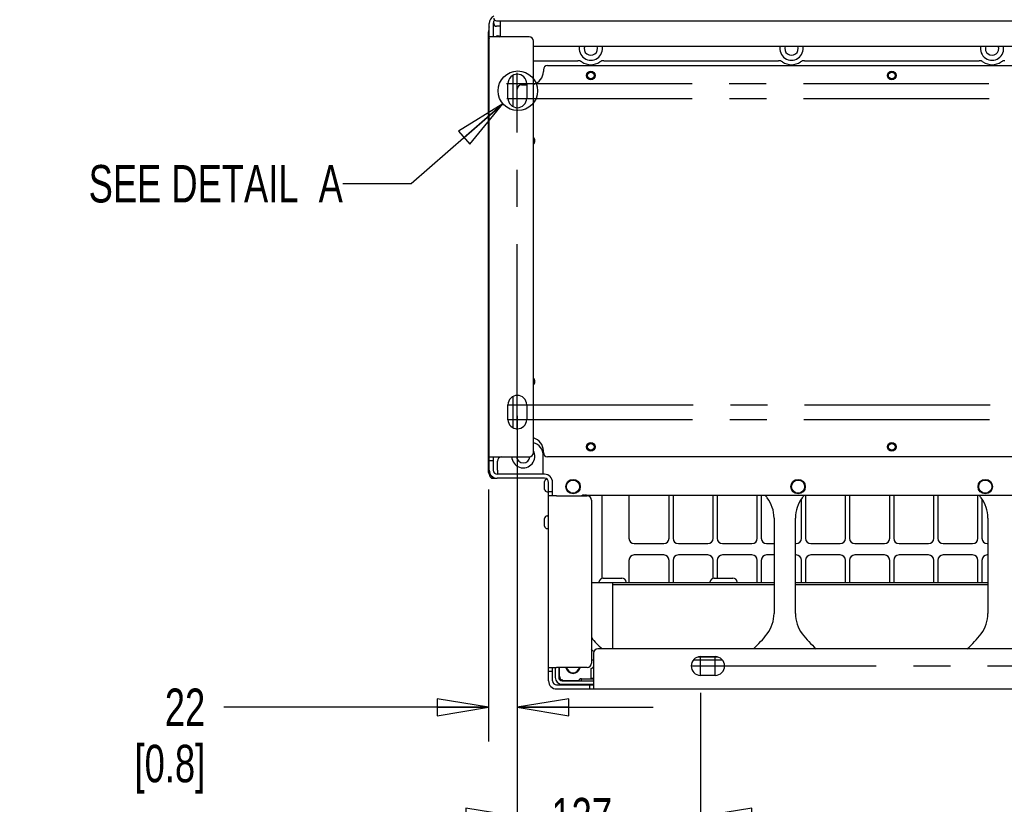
# Paper-space layout 'SUBMITTAL_E1H_1_1' of a CAD drawing. Header units: millimetres. Extents: x 0 to 841, y 0 to 594.
# Tile 3 of 69: x 85 to 177, y 87 to 160. Entities that reach past the tile are written whole.
import ezdxf

# ---------------------------------------------------------------- set-up
doc = ezdxf.new("R2010")
doc.units = ezdxf.units.MM
doc.header["$LTSCALE"] = 46.255
doc.linetypes.add('CENTER', pattern=[0.6, 0.375, -0.075, 0.075, -0.075])
doc.layers.get('0').update_dxf_attribs({"linetype": 'CONTINUOUS'})
for name, color, linetype in [('002___PRT_ALL_AXES', 7, 'CONTINUOUS'), ('02___PRT_ALL_AXES', 7, 'CONTINUOUS'), ('DATUM', 7, 'CONTINUOUS'), ('DEFAULT_1', 7, 'CENTER'), ('NOTES', 7, 'CONTINUOUS'), ('ROUNDS', 7, 'CONTINUOUS')]:
    doc.layers.add(name, color=color, linetype=linetype)
doc.styles.get("Standard").update_dxf_attribs({"font": 'txt', "width": 0.725})
doc.dimstyles.new('DIMSTYLE_1', dxfattribs={"dimtxt": 3.5, "dimasz": 4.8, "dimexe": 3.2, "dimexo": 1.6, "dimgap": 1.75, "dimtad": 0, "dimtih": 1, "dimtoh": 1, "dimdec": 1, "dimzin": 0, "dimdsep": 46, "dimtxsty": 'STANDARD', "dimblk": 'CLOSED', "dimblk1": 'CLOSED', "dimblk2": 'CLOSED', "dimcen": 0.09, "dimadec": 0, "dimazin": 0, "dimtp": 0.4, "dimtm": 0.4, "dimtfac": 1, "dimtdec": 1, "dimtofl": 0, "dimtmove": 0, "dimatfit": 3, "dimldrblk": 'CLOSED', "dimfxl": 1, "dimtolj": 1, "dimtzin": 0, "dimarcsym": 0})
doc.dimstyles.get("Standard").update_dxf_attribs({"dimtxt": 3.5, "dimasz": 4.8, "dimexe": 3.2, "dimexo": 1.6, "dimtad": 0, "dimtih": 1, "dimtoh": 1, "dimdec": 1, "dimzin": 0, "dimdsep": 46, "dimtxsty": 'STANDARD', "dimblk": 'CLOSED', "dimblk1": 'CLOSED', "dimblk2": 'CLOSED', "dimcen": 0.09, "dimadec": 0, "dimazin": 0, "dimtol": 1, "dimtp": 0.4, "dimtm": 0.4, "dimtfac": 1, "dimtdec": 1, "dimtofl": 0, "dimtmove": 0, "dimatfit": 3, "dimldrblk": 'CLOSED', "dimfxl": 1, "dimtolj": 1, "dimtzin": 0, "dimarcsym": 0})

# ---------------------------------------------------------------- blocks, each defined once
blk = doc.blocks.new('_CLOSED')
at = {"color": 0, "linetype": 'BYBLOCK'}
for p, q in [((0, 0), (-1, 0.167)), ((-1, 0.167), (-1, -0.167)), ((-1, -0.167), (0, 0)), ((-1, 0), (0, 0))]:
    blk.add_line(p, q, dxfattribs=at)
blk = doc.blocks.new('*D34')
at = {"color": 2, "linetype": 'CONTINUOUS'}
for p, q in [((131.306, 120.209), (131.306, 94.126)), ((128.613, 116.218), (128.613, 94.126)), ((128.613, 95.876), (103.881, 95.876)), ((131.306, 95.876), (144.006, 95.876)), ((128.613, 94.126), (128.613, 92.676)), ((131.306, 94.126), (131.306, 92.676))]:
    blk.add_line(p, q, dxfattribs=at)
at = {"color": 2, "linetype": 'CONTINUOUS', "xscale": 4.8, "yscale": 4.8, "zscale": 4.8}
blk.add_blockref('_CLOSED', (128.613, 95.876), dxfattribs=at)
at = {"color": 2, "linetype": 'CONTINUOUS', "xscale": 4.8, "yscale": 4.8, "zscale": 4.8, "rotation": 180}
blk.add_blockref('_CLOSED', (131.306, 95.876), dxfattribs=at)
at = {"color": 2, "linetype": 'CONTINUOUS', "insert": (102.131, 97.626), "char_height": 3.5, "width": 12.6875, "attachment_point": 3, "line_spacing_factor": 0.9}
blk.add_mtext('22\\P[0.8]', dxfattribs=at)
blk = doc.blocks.new('*D35')
at = {"color": 2, "linetype": 'CONTINUOUS'}
for p, q in [((131.306, 123.12), (131.306, 83.911)), ((148.431, 97.223), (148.431, 83.911)), ((131.306, 85.661), (118.606, 85.661)), ((148.431, 85.661), (161.131, 85.661)), ((148.431, 83.911), (148.431, 82.461))]:
    blk.add_line(p, q, dxfattribs=at)
at = {"color": 2, "linetype": 'CONTINUOUS', "xscale": 4.8, "yscale": 4.8, "zscale": 4.8}
blk.add_blockref('_CLOSED', (131.306, 85.661), dxfattribs=at)
at = {"color": 2, "linetype": 'CONTINUOUS', "xscale": 4.8, "yscale": 4.8, "zscale": 4.8, "rotation": 180}
blk.add_blockref('_CLOSED', (148.431, 85.661), dxfattribs=at)
at = {"color": 2, "linetype": 'CONTINUOUS', "insert": (137.331, 87.411), "char_height": 3.5, "width": 12.6875, "attachment_point": 2, "line_spacing_factor": 0.9}
blk.add_mtext('137\\P[5.4]', dxfattribs=at)
blk = doc.blocks.new('*D36')
at = {"color": 2, "linetype": 'CONTINUOUS'}
for p, q in [((131.306, 123.12), (131.306, 72.701)), ((182.806, 97.184), (182.806, 72.701)), ((131.306, 74.451), (147.694, 74.451)), ((182.806, 74.451), (158.806, 74.451)), ((131.306, 72.701), (131.306, 71.251)), ((182.806, 72.701), (182.806, 71.251))]:
    blk.add_line(p, q, dxfattribs=at)
at = {"color": 2, "linetype": 'CONTINUOUS', "xscale": 4.8, "yscale": 4.8, "zscale": 4.8, "rotation": 180}
blk.add_blockref('_CLOSED', (131.306, 74.451), dxfattribs=at)
at = {"color": 2, "linetype": 'CONTINUOUS', "xscale": 4.8, "yscale": 4.8, "zscale": 4.8}
blk.add_blockref('_CLOSED', (182.806, 74.451), dxfattribs=at)
at = {"color": 2, "linetype": 'CONTINUOUS', "insert": (153.25, 76.201), "char_height": 3.5, "width": 15.225, "attachment_point": 2, "line_spacing_factor": 0.9}
blk.add_mtext('412\\P[16.2]', dxfattribs=at)
blk = doc.blocks.new('*D37')
at = {"color": 2, "linetype": 'CONTINUOUS'}
for p, q in [((131.306, 123.12), (131.306, 60.05)), ((201.306, 121.737), (201.306, 60.05)), ((131.306, 61.8), (156.944, 61.8)), ((201.306, 61.8), (168.056, 61.8)), ((131.306, 60.05), (131.306, 58.6)), ((201.306, 60.05), (201.306, 58.6))]:
    blk.add_line(p, q, dxfattribs=at)
at = {"color": 2, "linetype": 'CONTINUOUS', "xscale": 4.8, "yscale": 4.8, "zscale": 4.8, "rotation": 180}
blk.add_blockref('_CLOSED', (131.306, 61.8), dxfattribs=at)
at = {"color": 2, "linetype": 'CONTINUOUS', "xscale": 4.8, "yscale": 4.8, "zscale": 4.8}
blk.add_blockref('_CLOSED', (201.306, 61.8), dxfattribs=at)
at = {"color": 2, "linetype": 'CONTINUOUS', "insert": (162.5, 63.55), "char_height": 3.5, "width": 15.225, "attachment_point": 2, "line_spacing_factor": 0.9}
blk.add_mtext('560\\P[22.0]', dxfattribs=at)
blk = doc.blocks.new('*D41')
at = {"color": 2, "linetype": 'CONTINUOUS'}
for p, q in [((110.234, 237.371), (110.234, 242.321)), ((203.988, 237.371), (203.988, 242.321)), ((110.234, 239.121), (146.48, 239.121)), ((203.988, 239.121), (162.667, 239.121)), ((110.234, 231.063), (110.234, 237.371)), ((203.988, 159.756), (203.988, 237.371))]:
    blk.add_line(p, q, dxfattribs=at)
at = {"color": 2, "linetype": 'CONTINUOUS', "xscale": 4.8, "yscale": 4.8, "zscale": 4.8, "rotation": 180}
blk.add_blockref('_CLOSED', (110.234, 239.121), dxfattribs=at)
at = {"color": 2, "linetype": 'CONTINUOUS', "xscale": 4.8, "yscale": 4.8, "zscale": 4.8}
blk.add_blockref('_CLOSED', (203.988, 239.121), dxfattribs=at)
at = {"color": 2, "linetype": 'CONTINUOUS', "insert": (154.573, 240.871), "char_height": 3.5, "width": 17.7625, "attachment_point": 2, "line_spacing_factor": 0.9}
blk.add_mtext('750.0\\P[29.53]', dxfattribs=at)

psp = doc.layouts.new('SUBMITTAL_E1H_1_1')

# ---------------------------------------------------------------- linework, layer by layer
at = {"color": 3, "linetype": 'CONTINUOUS'}
for p, q in [((128.681, 118.018), (128.681, 159.768)), ((129.431, 158.518), (128.681, 158.518)), ((130.431, 152.768), (130.431, 154.143)), ((132.181, 154.143), (132.181, 152.768)), ((130.431, 122.768), (130.431, 124.143)), ((132.181, 124.143), (132.181, 122.768)), ((128.681, 119.268), (129.431, 119.268)), ((133.856, 117.268), (129.431, 117.268)), ((134.231, 98.337), (134.231, 116.893)), ((134.981, 115.643), (134.231, 115.643)), ((139.225, 107.919), (139.225, 115.706)), ((141.738, 115.706), (141.738, 111.668)), ((145.488, 111.668), (145.488, 115.706)), ((145.863, 115.706), (145.863, 111.668)), ((149.613, 111.668), (149.613, 115.706)), ((149.988, 115.706), (149.988, 111.668)), ((153.738, 111.668), (153.738, 115.706)), ((154.113, 115.706), (154.113, 111.668)), ((157.863, 111.668), (157.863, 115.339)), ((158.238, 115.706), (158.238, 111.668)), ((161.988, 111.668), (161.988, 115.706)), ((162.363, 115.706), (162.363, 111.668)), ((166.113, 111.668), (166.113, 115.706)), ((166.488, 115.706), (166.488, 111.668)), ((170.238, 111.668), (170.238, 115.706)), ((170.613, 115.706), (170.613, 111.668)), ((174.363, 111.668), (174.363, 115.706)), ((174.738, 115.339), (174.738, 111.668)), ((155.3, 113.558), (155.3, 104.642)), ((142.238, 111.168), (144.988, 111.168)), ((146.363, 111.168), (149.113, 111.168)), ((150.488, 111.168), (153.238, 111.168)), ((154.613, 111.168), (155.3, 111.168)), ((157.3, 111.168), (157.363, 111.168)), ((158.738, 111.168), (161.488, 111.168)), ((162.863, 111.168), (165.613, 111.168)), ((166.988, 111.168), (169.738, 111.168)), ((171.113, 111.168), (173.863, 111.168)), ((175.238, 111.168), (175.3, 111.168)), ((141.738, 109.606), (141.738, 107.537)), ((144.988, 110.106), (142.238, 110.106)), ((145.488, 107.537), (145.488, 109.606)), ((145.863, 109.606), (145.863, 107.537)), ((149.113, 110.106), (146.363, 110.106)), ((149.613, 107.924), (149.613, 109.606)), ((149.988, 109.606), (149.988, 107.937)), ((153.238, 110.106), (150.488, 110.106)), ((153.738, 107.537), (153.738, 109.606)), ((154.113, 109.606), (154.113, 107.537)), ((155.3, 110.106), (154.613, 110.106)), ((157.363, 110.106), (157.3, 110.106)), ((157.863, 107.537), (157.863, 109.606)), ((158.238, 109.606), (158.238, 107.537)), ((161.488, 110.106), (158.738, 110.106)), ((161.988, 107.537), (161.988, 109.606)), ((162.363, 109.606), (162.363, 107.537)), ((165.613, 110.106), (162.863, 110.106)), ((166.113, 107.537), (166.113, 109.606)), ((166.488, 109.606), (166.488, 107.537)), ((169.738, 110.106), (166.988, 110.106)), ((170.238, 107.537), (170.238, 109.606)), ((170.613, 109.606), (170.613, 107.537)), ((173.863, 110.106), (171.113, 110.106)), ((174.363, 107.537), (174.363, 109.606)), ((174.738, 109.606), (174.738, 107.537)), ((175.3, 110.106), (175.238, 110.106)), ((140.206, 107.35), (155.3, 107.35)), ((157.3, 107.35), (175.3, 107.35)), ((148.431, 100.612), (149.806, 100.612)), ((134.231, 99.587), (134.981, 99.587)), ((149.806, 98.862), (148.431, 98.862)), ((134.981, 97.587), (197.631, 97.587)), ((138.419, 98.337), (138.419, 97.587))]:
    psp.add_line(p, q, dxfattribs=at)
at = {"color": 7, "linetype": 'CONTINUOUS'}
for p, q in [((129.056, 159.768), (129.056, 158.518)), ((129.731, 158.518), (129.731, 160.006)), ((132.806, 157.643), (199.806, 157.643)), ((129.056, 118.893), (128.681, 118.893)), ((129.056, 119.268), (129.056, 118.018)), ((129.444, 118.018), (129.444, 117.643)), ((133.731, 117.643), (133.731, 118.018)), ((133.856, 117.643), (129.431, 117.643)), ((134.606, 115.643), (134.606, 116.893)), ((134.606, 116.018), (134.231, 116.018)), ((139.34, 107.937), (141.073, 107.937)), ((149.715, 107.937), (151.448, 107.937)), ((140.206, 107.537), (140.206, 107.332)), ((140.206, 107.537), (155.3, 107.537)), ((157.3, 107.537), (175.3, 107.537)), ((134.606, 98.337), (134.606, 99.587)), ((138.205, 99.502), (138.369, 99.579)), ((138.205, 98.614), (138.205, 99.502)), ((138.369, 99.579), (138.419, 99.579)), ((134.606, 99.212), (134.231, 99.212)), ((138.369, 98.537), (138.205, 98.614)), ((134.981, 97.962), (138.419, 97.962)), ((138.044, 97.962), (138.044, 97.587))]:
    psp.add_line(p, q, dxfattribs=at)
at = {"color": 2, "linetype": 'CONTINUOUS'}
psp.add_circle((131.352, 153.474), 1.85, dxfattribs=at)
at = {"color": 3, "linetype": 'CONTINUOUS'}
for centre in [(138.175, 154.906), (166.3, 154.906), (138.175, 120.206), (166.3, 120.206)]:
    psp.add_circle(centre, 0.312, dxfattribs=at)
at = {"color": 7, "linetype": 'CONTINUOUS'}
for centre in [(136.513, 116.493), (157.55, 116.493), (175.05, 116.493)]:
    psp.add_circle(centre, 0.613, dxfattribs=at)
at = {"color": 3, "linetype": 'CONTINUOUS'}
for centre, radius, start, end in [((129.431, 159.768), 0.75, 116.01909, 180), ((131.306, 154.143), 0.875, 0, 180), ((131.306, 152.768), 0.875, 180, 360), ((132.55, 148.806), 0.312, 325.36375, 34.63625), ((132.55, 126.306), 0.312, 325.36375, 34.63625), ((131.306, 124.143), 0.875, 0, 180), ((131.306, 122.768), 0.875, 180, 360), ((129.431, 118.018), 0.75, 180, 270), ((133.856, 116.893), 0.375, 0, 90), ((146.3, 109.1), 10.5, 140.99014, 141.90168), ((146.3, 109.1), 10.5, 37.19239, 39.00986), ((152.175, 113.558), 3.125, 0, 37.19239), ((142.238, 111.668), 0.5, 180, 270), ((144.988, 111.668), 0.5, 270, 360), ((146.363, 111.668), 0.5, 180, 270), ((149.113, 111.668), 0.5, 270, 360), ((150.488, 111.668), 0.5, 180, 270), ((153.238, 111.668), 0.5, 270, 360), ((154.613, 111.668), 0.5, 180, 270), ((157.363, 111.668), 0.5, 270, 360), ((158.738, 111.668), 0.5, 180, 270), ((161.488, 111.668), 0.5, 270, 360), ((162.863, 111.668), 0.5, 180, 270), ((165.613, 111.668), 0.5, 270, 360), ((166.988, 111.668), 0.5, 180, 270), ((169.738, 111.668), 0.5, 270, 360), ((171.113, 111.668), 0.5, 180, 270), ((173.863, 111.668), 0.5, 270, 360), ((175.238, 111.668), 0.5, 180, 270), ((142.238, 109.606), 0.5, 90, 180), ((144.988, 109.606), 0.5, 0, 90), ((146.363, 109.606), 0.5, 90, 180), ((149.113, 109.606), 0.5, 0, 90), ((150.488, 109.606), 0.5, 90, 180), ((153.238, 109.606), 0.5, 0, 90), ((154.613, 109.606), 0.5, 90, 180), ((157.363, 109.606), 0.5, 0, 90), ((158.738, 109.606), 0.5, 90, 180), ((161.488, 109.606), 0.5, 0, 90), ((162.863, 109.606), 0.5, 90, 180), ((165.613, 109.606), 0.5, 0, 90), ((166.988, 109.606), 0.5, 90, 180), ((169.738, 109.606), 0.5, 0, 90), ((171.113, 109.606), 0.5, 90, 180), ((173.863, 109.606), 0.5, 0, 90), ((175.238, 109.606), 0.5, 90, 180), ((152.175, 104.642), 3.125, 322.80761, 360), ((146.3, 109.1), 10.5, 219.75419, 227.69031), ((146.3, 109.1), 10.5, 312.30969, 322.80761), ((148.431, 99.737), 0.875, 90, 270), ((149.806, 99.737), 0.875, 270, 90), ((135.5, 98.675), 0.65, 180, 270), ((134.981, 98.337), 0.75, 180, 270), ((137.294, 98.237), 0.3, 127.43558, 157.97569)]:
    psp.add_arc(centre, radius, start, end, dxfattribs=at)
at = {"color": 7, "linetype": 'CONTINUOUS'}
for centre, radius, start, end in [((129.431, 159.768), 0.375, 128.16779, 180), ((129.488, 158.393), 0.219, 34.92196, 145.07804), ((129.431, 118.018), 0.375, 180, 270), ((133.856, 116.893), 0.75, 0, 90), ((139.34, 107.525), 0.412, 90, 172.23357), ((141.073, 107.525), 0.412, 7.76643, 90), ((149.715, 107.525), 0.412, 90, 172.23357), ((151.448, 107.525), 0.412, 7.76643, 90), ((138.881, 107.587), 0.05, 270, 352.23357), ((141.531, 107.587), 0.05, 187.76643, 270), ((149.256, 107.587), 0.05, 270, 352.23357), ((151.906, 107.587), 0.05, 187.76643, 270), ((136.513, 99.718), 0.613, 192.37953, 347.62047), ((138.577, 99.579), 0.208, 139.50961, 180), ((135.5, 98.675), 0.325, 180, 270), ((134.981, 98.337), 0.375, 180, 270)]:
    psp.add_arc(centre, radius, start, end, dxfattribs=at)
for points, knots in [([(138.205, 99.502), (138.222, 99.51), (138.291, 99.54), (138.364, 99.563), (138.419, 99.571)], [0, 0, 0, 0, 0.256578, 1, 1, 1, 1]), ([(138.419, 98.545), (138.401, 98.548), (138.327, 98.563), (138.256, 98.59), (138.205, 98.614)], [0, 0, 0, 0, 0.244417, 1, 1, 1, 1])]:
    psp.add_open_spline(points, degree=3, knots=knots, dxfattribs=at)
at = {"layer": '002___PRT_ALL_AXES', "color": 7, "linetype": 'CONTINUOUS'}
for centre in [(138.175, 154.906), (166.3, 154.906), (138.175, 120.206), (166.3, 120.206)]:
    psp.add_circle(centre, 0.406, dxfattribs=at)
for centre, radius, start, end in [((138.181, 157.411), 1.084, 167.61235, 12.38765), ((156.931, 157.411), 1.084, 167.61235, 12.38765), ((175.681, 157.411), 1.084, 167.61235, 12.38765), ((132.55, 148.806), 0.406, 309.23974, 50.76026), ((132.55, 126.306), 0.406, 309.23974, 50.76026), ((131.856, 119.331), 1.084, 183.31429, 28.66352)]:
    psp.add_arc(centre, radius, start, end, dxfattribs=at)
at = {"layer": '02___PRT_ALL_AXES', "color": 7, "linetype": 'CONTINUOUS'}
for centre in [(136.513, 116.493), (157.55, 116.493), (175.05, 116.493)]:
    psp.add_circle(centre, 0.675, dxfattribs=at)
psp.add_arc((136.513, 99.718), 0.675, 191.23852, 348.76148, dxfattribs=at)
at = {"layer": 'DATUM', "color": 7, "linetype": 'CONTINUOUS'}
for p, q in [((134.088, 116.006), (134.231, 116.006)), ((134.088, 113.756), (134.231, 113.756)), ((134.088, 112.568), (134.231, 112.568))]:
    psp.add_line(p, q, dxfattribs=at)
for centre, start, end in [((138.181, 157.411), 158.11008, 21.88992), ((156.931, 157.411), 158.11008, 21.88992), ((175.681, 157.411), 158.11008, 21.88992), ((131.856, 119.331), 185.74669, 355.59275)]:
    psp.add_arc(centre, 0.625, start, end, dxfattribs=at)
at = {"layer": 'DEFAULT_1', "color": 7, "linetype": 'CENTER'}
for p, q in [((131.306, 121.809), (131.306, 155.155)), ((130.295, 154.143), (202.252, 154.143)), ((130.312, 152.768), (202.199, 152.768)), ((130.408, 124.143), (202.228, 124.143)), ((130.347, 122.768), (202.233, 122.768)), ((148.431, 98.823), (148.431, 100.652)), ((149.806, 98.823), (149.806, 100.651)), ((147.517, 99.737), (185.127, 99.737))]:
    psp.add_line(p, q, dxfattribs=at)
at = {"layer": 'NOTES', "color": 7, "linetype": 'CONTINUOUS'}
for p, q in [((133.856, 116.237), (133.856, 116.962)), ((133.856, 112.8), (133.856, 113.525))]:
    psp.add_line(p, q, dxfattribs=at)
for centre, radius, start, end in [((130.502, 160.185), 1.874, 237.27708, 240.3426), ((130.185, 159.597), 1.206, 239.5729, 244.07741), ((134.088, 116.962), 0.231, 94.01179, 180), ((134.088, 116.237), 0.231, 180, 270), ((134.088, 113.525), 0.231, 90, 180), ((134.088, 112.8), 0.231, 180, 270)]:
    psp.add_arc(centre, radius, start, end, dxfattribs=at)
at = {"layer": 'ROUNDS', "color": 3, "linetype": 'CONTINUOUS'}
for p, q in [((129.106, 159.756), (129.106, 159.946)), ((129.731, 159.506), (129.356, 159.506)), ((128.613, 117.818), (128.613, 158.968)), ((129.319, 158.531), (129.632, 158.531)), ((132.406, 158.518), (129.431, 158.518)), ((132.806, 119.668), (132.806, 158.118)), ((132.806, 156.286), (136.976, 156.286)), ((134.138, 155.843), (198.463, 155.843)), ((139.387, 156.286), (155.726, 156.286)), ((158.137, 156.286), (174.476, 156.286)), ((133.738, 155.443), (133.738, 155.281)), ((131.7, 154.031), (132.181, 154.031)), ((131.3, 151.907), (131.3, 153.631)), ((131.3, 121.907), (131.3, 125.005)), ((133.738, 119.668), (133.738, 119.831)), ((129.431, 119.268), (132.406, 119.268)), ((198.463, 119.268), (134.138, 119.268)), ((134.981, 115.643), (137.831, 115.643)), ((138.231, 115.243), (138.231, 99.987)), ((157.3, 104.642), (157.3, 113.558)), ((175.3, 113.558), (175.3, 104.642)), ((193.794, 101.337), (138.819, 101.337)), ((138.419, 100.937), (138.419, 98.337)), ((134.85, 99.587), (134.85, 98.675)), ((137.831, 99.587), (134.981, 99.587)), ((137.294, 98.537), (138.419, 98.537)), ((135.5, 98.025), (138.419, 98.025)), ((136.994, 97.962), (136.994, 98.025))]:
    psp.add_line(p, q, dxfattribs=at)
at = {"layer": 'ROUNDS', "color": 7, "linetype": 'CONTINUOUS'}
for p, q in [((129.356, 160.006), (203.256, 160.006)), ((130.931, 151.988), (130.931, 154.924)), ((130.931, 121.988), (130.931, 124.924)), ((129.444, 118.018), (129.444, 118.868)), ((133.731, 118.018), (133.731, 119.393)), ((128.675, 118.018), (128.675, 117.668)), ((129.075, 117.268), (129.431, 117.268)), ((137.494, 115.643), (137.494, 115.706)), ((137.544, 115.706), (195.056, 115.706)), ((138.231, 107.537), (140.206, 107.537)), ((140.206, 107.332), (140.206, 101.337)), ((150.055, 100.568), (148.183, 100.568)), ((135.175, 99.587), (135.175, 98.675)), ((135.238, 98.651), (135.238, 99.587)), ((138.419, 100.293), (138.231, 100.293)), ((150.465, 100.293), (147.773, 100.293)), ((137.294, 98.35), (137.294, 98.537)), ((135.562, 98.401), (135.488, 98.401)), ((135.5, 98.35), (138.419, 98.35)), ((135.638, 98.393), (137.041, 98.393)), ((137.181, 97.962), (137.181, 98.025))]:
    psp.add_line(p, q, dxfattribs=at)
for centre, radius, start, end in [((129.356, 160.256), 0.25, 180, 270), ((132.481, 119.393), 1.25, 0, 74.80968), ((129.844, 118.868), 0.4, 90, 180), ((129.075, 117.668), 0.4, 180, 270), ((129.05, 117.643), 0.375, 180, 270), ((137.544, 115.306), 0.4, 90, 122.18874), ((137.769, 115.081), 0.625, 90, 115.81848), ((139.994, 103.068), 2.5, 224.80925, 231.99636), ((135.638, 98.793), 0.4, 180, 270), ((135.488, 98.651), 0.25, 180, 270)]:
    psp.add_arc(centre, radius, start, end, dxfattribs=at)
at = {"layer": 'ROUNDS', "color": 3, "linetype": 'CONTINUOUS'}
for centre, radius, start, end in [((130.275, 158.968), 1.663, 163.77124, 180), ((129.356, 159.756), 0.25, 180, 270), ((128.988, 158.156), 0.375, 146.66606, 180), ((132.406, 158.118), 0.4, 0, 90), ((134.138, 155.443), 0.4, 90, 180), ((136.976, 155.661), 0.625, 55.43968, 90), ((138.181, 157.411), 1.5, 235.43968, 304.56032), ((139.387, 155.661), 0.625, 90, 124.56032), ((155.726, 155.661), 0.625, 55.43968, 90), ((156.931, 157.411), 1.5, 235.43968, 304.56032), ((158.137, 155.661), 0.625, 90, 124.56032), ((174.476, 155.661), 0.625, 55.43968, 90), ((175.681, 157.411), 1.5, 235.43968, 304.56032), ((176.887, 155.661), 0.625, 90, 124.56032), ((132.488, 155.281), 1.25, 284.77732, 360), ((131.7, 153.631), 0.4, 90, 180), ((132.488, 119.831), 1.25, 0, 75.22268), ((132.406, 119.668), 0.4, 270, 360), ((134.138, 119.668), 0.4, 180, 270), ((128.988, 117.818), 0.375, 180, 213.79535), ((137.831, 115.243), 0.4, 0, 90), ((160.425, 113.558), 3.125, 142.80761, 180), ((166.3, 109.1), 10.5, 140.99014, 142.80761), ((166.3, 109.1), 10.5, 37.19239, 39.00986), ((172.175, 113.558), 3.125, 0, 37.19239), ((160.425, 104.642), 3.125, 180, 217.19239), ((172.175, 104.642), 3.125, 322.80761, 360), ((166.3, 109.1), 10.5, 217.19239, 227.69031), ((166.3, 109.1), 10.5, 312.30969, 322.80761), ((138.819, 100.937), 0.4, 90, 180), ((137.831, 99.987), 0.4, 270, 360), ((137.294, 98.237), 0.3, 90, 127.43558)]:
    psp.add_arc(centre, radius, start, end, dxfattribs=at)

# ---------------------------------------------------------------- texts
at = {"color": 2, "linetype": 'CONTINUOUS', "insert": (114.997, 146.541), "char_height": 3.5, "width": 32.9875, "attachment_point": 3, "line_spacing_factor": 0.9}
psp.add_mtext('SEE DETAIL  A', dxfattribs=at)

# ---------------------------------------------------------------- dimensions: what is measured, and where the dimension line sits
at = {"color": 2, "linetype": 'CONTINUOUS'}
dim = psp.add_linear_dim(base=(110.234, 239.121), p1=(203.988, 158.156), p2=(110.234, 229.463), angle=180, text='750.0\\P[29.53]', dimstyle='DIMSTYLE_1', dxfattribs=at)
dim.commit()
dim.dimension.update_dxf_attribs({"geometry": '*D41', "text_midpoint": (154.573, 236.496), "dimtype": 160})
for base, p1, p2, text, picture, middle in [((148.431, 85.661), (131.306, 124.72), (148.431, 98.823), '137\\P[5.4]', '*D35', (137.331, 83.036)), ((182.806, 74.451), (131.306, 124.72), (182.806, 98.784), '412\\P[16.2]', '*D36', (153.25, 71.826)), ((201.306, 61.8), (131.306, 124.72), (201.306, 123.337), '560\\P[22.0]', '*D37', (162.5, 59.175)), ((131.306, 95.876), (128.613, 117.818), (131.306, 121.809), '22\\P[0.8]', '*D34', (95.787, 93.251))]:
    dim = psp.add_linear_dim(base=base, p1=p1, p2=p2, text=text, dimstyle='DIMSTYLE_1', dxfattribs=at)
    dim.commit()
    dim.dimension.update_dxf_attribs({"geometry": picture, "text_midpoint": middle, "dimtype": 160})

# ---------------------------------------------------------------- leaders
psp.add_leader([(129.957, 152.258), (121.397, 144.791), (114.997, 144.791)], dimstyle='STANDARD', override={"dimtad": 0}, dxfattribs=at)

doc.saveas('drawing.dxf')
